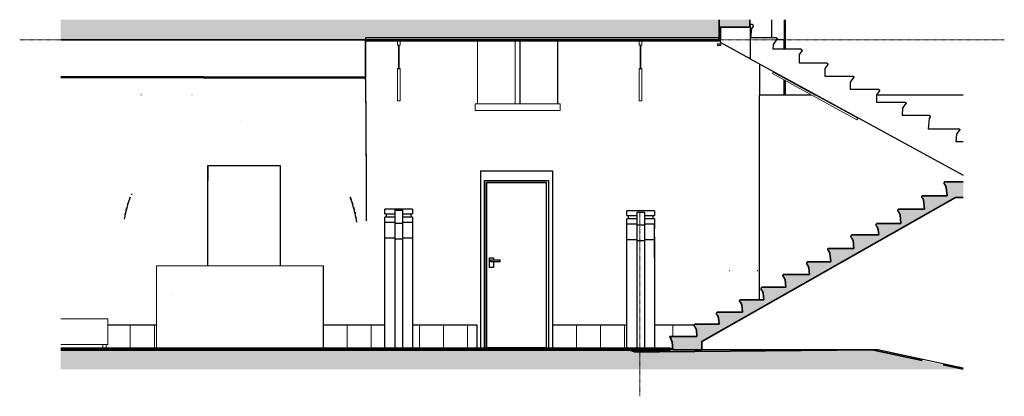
# Model space of a CAD drawing. Header units: millimetres. Extents: x -877331 to -865071, y 65619 to 70311.
import ezdxf

# ---------------------------------------------------------------- set-up
doc = ezdxf.new("R2010")
doc.units = ezdxf.units.MM
doc.linetypes.add('Aligning Line', pattern=[6.35, 3.175, -3.175])
doc.linetypes.add('Dash', pattern=[6.35, 3.175, -3.175])
for name, color, linetype, lineweight in [('E-LITE-EQPM', 7, 'Continuous', 18), ('G-IMPT', 7, 'Continuous', 18), ('I-FURN', 7, 'Continuous', 18), ('KOKO-CLNG', 7, 'Continuous', 25), ('KOKO-DOOR', 7, 'Continuous', 25), ('KOKO-FLOR-HDLN', 7, 'Dash', 25), ('KOKO-FLOR-MCUT', 7, 'Continuous', 18), ('KOKO-WALL', 7, 'Continuous', 25), ('KOKO-WALL-PATT', 7, 'Continuous', 25), ('KOKO_ROOM-SEP', 7, 'Continuous', 18)]:
    doc.layers.add(name, color=color, linetype=linetype, lineweight=lineweight)
for name, color, linetype, lineweight, true_color in [('KOKO-ANNO-REF', 7, 'Aligning Line', 9, 0x007f00), ('KOKO-FLOR', 7, 'Continuous', 25, 0x7f7f7f), ('KOKO-FLOR-PATT', 7, 'Continuous', 25, 0x7f7f7f), ('KOKO-ROOF', 7, 'Continuous', 25, 0x7f7f7f), ('KOKO-ROOF-PATT', 7, 'Continuous', 25, 0x7f7f7f), ('KOKO-STRS', 7, 'Continuous', 25, 0x7f7f7f), ('KOKO_WALL', 7, 'Continuous', 25, 0x7f7f7f)]:
    doc.layers.add(name, color=color, linetype=linetype, lineweight=lineweight, true_color=true_color)

# ---------------------------------------------------------------- blocks, each defined once
blk = doc.blocks.new('Ol_ol_trepp 2 - Ol_ol_trepp-732208-SAF-kohtuhoone fuajee seinavaade Copy 1')
at = {"layer": 'KOKO-STRS'}
blk.add_hatch(color=256, dxfattribs=at).paths.add_polyline_path([(-869095, 66196), (-868839, 66196), (-868839, 66301), (-865679, 68096), (-865583, 68096), (-865583, 68289), (-865811, 68293), (-865816, 68290), (-865819, 68285), (-865822, 68280), (-865822, 68275), (-865822, 68269), (-865820, 68264), (-865817, 68260), (-865813, 68256), (-865808, 68254), (-865795, 68221), (-865784, 68116), (-866095, 68116), (-866098, 68111), (-866099, 68106), (-866098, 68100), (-866097, 68095), (-866094, 68090), (-866089, 68087), (-866085, 68084), (-866078, 68067), (-866066, 67951), (-866389, 67951), (-866393, 67948), (-866395, 67943), (-866397, 67938), (-866398, 67933), (-866397, 67928), (-866395, 67923), (-866392, 67919), (-866388, 67916), (-866383, 67914), (-866370, 67881), (-866358, 67770), (-866660, 67770), (-866664, 67767), (-866667, 67763), (-866669, 67758), (-866670, 67752), (-866669, 67747), (-866667, 67742), (-866664, 67738), (-866660, 67734), (-866655, 67732), (-866642, 67699), (-866635, 67631), (-866971, 67631), (-866975, 67627), (-866979, 67623), (-866982, 67618), (-866983, 67613), (-866982, 67607), (-866981, 67602), (-866978, 67597), (-866973, 67593), (-866968, 67591), (-866955, 67558), (-866945, 67462), (-867269, 67462), (-867270, 67457), (-867271, 67452), (-867270, 67446), (-867268, 67441), (-867265, 67437), (-867261, 67434), (-867257, 67431), (-867244, 67398), (-867233, 67294), (-867522, 67294), (-867526, 67290), (-867529, 67286), (-867532, 67281), (-867532, 67276), (-867532, 67270), (-867530, 67265), (-867527, 67260), (-867523, 67257), (-867518, 67254), (-867505, 67221), (-867496, 67138), (-867824, 67138), (-867827, 67134), (-867829, 67129), (-867829, 67124), (-867829, 67118), (-867827, 67113), (-867824, 67109), (-867820, 67106), (-867815, 67103), (-867802, 67070), (-867792, 66979), (-868084, 66979), (-868090, 66977), (-868094, 66973), (-868098, 66969), (-868100, 66964), (-868101, 66959), (-868100, 66953), (-868099, 66948), (-868096, 66943), (-868091, 66940), (-868087, 66937), (-868073, 66904), (-868065, 66822), (-868361, 66822), (-868365, 66817), (-868367, 66812), (-868367, 66807), (-868367, 66802), (-868365, 66796), (-868362, 66792), (-868358, 66788), (-868353, 66786), (-868340, 66753), (-868331, 66667), (-868646, 66667), (-868650, 66663), (-868654, 66659), (-868655, 66654), (-868656, 66649), (-868655, 66644), (-868653, 66639), (-868650, 66634), (-868646, 66631), (-868642, 66628), (-868629, 66597), (-868621, 66517), (-868927, 66517), (-868930, 66513), (-868933, 66507), (-868934, 66502), (-868933, 66497), (-868931, 66491), (-868928, 66487), (-868924, 66483), (-868919, 66480), (-868906, 66447), (-868898, 66366), (-869236, 66366), (-869236, 66361), (-869235, 66355), (-869233, 66350), (-869229, 66346), (-869209, 66295), (-869198, 66196)], flags=0)
at = {"layer": 'KOKO-STRS', "lineweight": 35}
for p, q in [((-865583, 68289), (-865811, 68293)), ((-865808, 68254), (-865795, 68221)), ((-865795, 68221), (-865784, 68116)), ((-868839, 66301), (-865679, 68096)), ((-865784, 68116), (-866095, 68116)), ((-866085, 68084), (-866078, 68067)), ((-866078, 68067), (-866066, 67951)), ((-865679, 68096), (-865583, 68096)), ((-866066, 67951), (-866389, 67951)), ((-866383, 67914), (-866370, 67881)), ((-866370, 67881), (-866358, 67770)), ((-866358, 67770), (-866660, 67770)), ((-866655, 67732), (-866642, 67699)), ((-866642, 67699), (-866635, 67631)), ((-866635, 67631), (-866971, 67631)), ((-866968, 67591), (-866955, 67558)), ((-866955, 67558), (-866945, 67462)), ((-866945, 67462), (-867269, 67462)), ((-867257, 67431), (-867244, 67398)), ((-867244, 67398), (-867233, 67294)), ((-867233, 67294), (-867522, 67294)), ((-867518, 67254), (-867505, 67221)), ((-867505, 67221), (-867496, 67138)), ((-867496, 67138), (-867824, 67138)), ((-867815, 67103), (-867802, 67070)), ((-867802, 67070), (-867792, 66979)), ((-867792, 66979), (-868084, 66979)), ((-868065, 66822), (-868361, 66822)), ((-868087, 66937), (-868073, 66904)), ((-868073, 66904), (-868065, 66822)), ((-868353, 66786), (-868340, 66753)), ((-868340, 66753), (-868331, 66667)), ((-868331, 66667), (-868646, 66667)), ((-868642, 66628), (-868629, 66597)), ((-868629, 66597), (-868621, 66517)), ((-868621, 66517), (-868927, 66517)), ((-868919, 66480), (-868906, 66447)), ((-868898, 66366), (-869236, 66366)), ((-869229, 66346), (-869209, 66295)), ((-868906, 66447), (-868898, 66366)), ((-869209, 66295), (-869198, 66196)), ((-868839, 66196), (-868839, 66301)), ((-869198, 66196), (-868839, 66196))]:
    blk.add_line(p, q, dxfattribs=at)
at = {"layer": 'KOKO-STRS'}
for p, q in [((-865811, 68293), (-865806, 68293)), ((-865806, 68293), (-865583, 68290)), ((-865678, 68096), (-868838, 66301)), ((-868839, 66301), (-868838, 66301)), ((-868838, 66301), (-868838, 66196)), ((-868838, 66196), (-868839, 66196)), ((-866715, 66196), (-868838, 66196)), ((-866648, 66196), (-866714, 66196)), ((-865583, 65970), (-866648, 66196))]:
    blk.add_line(p, q, dxfattribs=at)
at = {"layer": 'KOKO-STRS', "lineweight": 35, "flags": 128}
for points in [[(-865811, 68293), (-865816, 68290), (-865819, 68285), (-865822, 68280), (-865822, 68275), (-865822, 68269), (-865820, 68264), (-865817, 68260), (-865813, 68256), (-865808, 68254)], [(-866095, 68116), (-866098, 68111), (-866099, 68106), (-866098, 68100), (-866097, 68095), (-866094, 68090), (-866089, 68087), (-866085, 68084)], [(-866389, 67951), (-866393, 67948), (-866395, 67943), (-866397, 67938), (-866398, 67933), (-866397, 67928), (-866395, 67923), (-866392, 67919), (-866388, 67916), (-866383, 67914)], [(-866660, 67770), (-866664, 67767), (-866667, 67763), (-866669, 67758), (-866670, 67752), (-866669, 67747), (-866667, 67742), (-866664, 67738), (-866660, 67734), (-866655, 67732)], [(-866971, 67631), (-866975, 67627), (-866979, 67623), (-866982, 67618), (-866983, 67613), (-866982, 67607), (-866981, 67602), (-866978, 67597), (-866973, 67593), (-866968, 67591)], [(-867269, 67462), (-867270, 67457), (-867271, 67452), (-867270, 67446), (-867268, 67441), (-867265, 67437), (-867261, 67434), (-867257, 67431)], [(-867522, 67294), (-867526, 67290), (-867529, 67286), (-867532, 67281), (-867532, 67276), (-867532, 67270), (-867530, 67265), (-867527, 67260), (-867523, 67257), (-867518, 67254)], [(-867824, 67138), (-867827, 67134), (-867829, 67129), (-867829, 67124), (-867829, 67118), (-867827, 67113), (-867824, 67109), (-867820, 67106), (-867815, 67103)], [(-868084, 66979), (-868090, 66977), (-868094, 66973), (-868098, 66969), (-868100, 66964), (-868101, 66959), (-868100, 66953), (-868099, 66948), (-868096, 66943), (-868091, 66940), (-868087, 66937)], [(-868361, 66822), (-868365, 66817), (-868367, 66812), (-868367, 66807), (-868367, 66802), (-868365, 66796), (-868362, 66792), (-868358, 66788), (-868353, 66786)], [(-868646, 66667), (-868650, 66663), (-868654, 66659), (-868655, 66654), (-868656, 66649), (-868655, 66644), (-868653, 66639), (-868650, 66634), (-868646, 66631), (-868642, 66628)], [(-868927, 66517), (-868930, 66513), (-868933, 66507), (-868934, 66502), (-868933, 66497), (-868931, 66491), (-868928, 66487), (-868924, 66483), (-868919, 66480)], [(-869236, 66366), (-869236, 66361), (-869235, 66355), (-869233, 66350), (-869229, 66346)]]:
    blk.add_lwpolyline(points, dxfattribs=at)
blk = doc.blocks.new('Ol_ol_trepp 4 - Ol_ol_trepp-733917-SAF-kohtuhoone fuajee seinavaade Copy 1')
at = {"layer": 'KOKO-STRS'}
for p, q in [((-868606, 70026), (-868606, 70219)), ((-868213, 70250), (-868236, 70250)), ((-868236, 70250), (-868236, 69824)), ((-868227, 70085), (-868217, 70201)), ((-868217, 70201), (-868195, 70232)), ((-868212, 70201), (-868217, 70201)), ((-868207, 70250), (-868213, 70250)), ((-868190, 70232), (-868195, 70232)), ((-868236, 69824), (-868606, 70026)), ((-867915, 70085), (-868227, 70085)), ((-867944, 70002), (-867898, 70068)), ((-867910, 70085), (-867915, 70085)), ((-867892, 70068), (-867898, 70068)), ((-867949, 69942), (-867944, 70002)), ((-867605, 69942), (-867949, 69942)), ((-867938, 70002), (-867944, 70002)), ((-867621, 69877), (-867587, 69924)), ((-867600, 69942), (-867605, 69942)), ((-867582, 69924), (-867587, 69924)), ((-868236, 69824), (-865583, 68373)), ((-867621, 69770), (-867621, 69877)), ((-867615, 69877), (-867621, 69877)), ((-867284, 69770), (-867621, 69770)), ((-867278, 69770), (-867284, 69770)), ((-867302, 69701), (-867266, 69752)), ((-867302, 69605), (-867302, 69701)), ((-867297, 69701), (-867302, 69701)), ((-867261, 69752), (-867266, 69752)), ((-866958, 69605), (-867302, 69605)), ((-866986, 69534), (-866942, 69596)), ((-866986, 69443), (-866986, 69534)), ((-866980, 69534), (-866986, 69534)), ((-866952, 69605), (-866958, 69605)), ((-866937, 69596), (-866942, 69596)), ((-866641, 69443), (-866986, 69443)), ((-866659, 69374), (-866623, 69425)), ((-866635, 69443), (-866641, 69443)), ((-866617, 69425), (-866623, 69425)), ((-866659, 69279), (-866659, 69374)), ((-866653, 69374), (-866659, 69374)), ((-866305, 69279), (-866659, 69279)), ((-866333, 69211), (-866291, 69271)), ((-866300, 69279), (-866305, 69279)), ((-866285, 69271), (-866291, 69271)), ((-866341, 69119), (-866333, 69211)), ((-866328, 69211), (-866333, 69211)), ((-866008, 69119), (-866341, 69119)), ((-866014, 68946), (-866002, 69084)), ((-866002, 69119), (-866008, 69119)), ((-866002, 69084), (-865990, 69101)), ((-865996, 69084), (-866002, 69084)), ((-865985, 69101), (-865990, 69101)), ((-865637, 68946), (-866014, 68946)), ((-865663, 68884), (-865624, 68940)), ((-865631, 68946), (-865637, 68946)), ((-865618, 68940), (-865624, 68940)), ((-865671, 68789), (-865663, 68884)), ((-865583, 68789), (-865671, 68789)), ((-865658, 68884), (-865663, 68884))]:
    blk.add_line(p, q, dxfattribs=at)
for centre, start_param in [((-868213, 70232), 4.712389), ((-867915, 70068), 4.712389), ((-867605, 69924), 4.712389), ((-867284, 69752), 4.712389), ((-866958, 69587), 5.245946), ((-866641, 69425), 4.712389), ((-866305, 69261), 5.333413), ((-866008, 69101), 4.712389), ((-865637, 68929), 5.44782)]:
    blk.add_ellipse(centre, major_axis=(0, 17.7), ratio=0.999991, start_param=start_param, end_param=6.283185, dxfattribs=at)
blk = doc.blocks.new('Ol_olev sisesein 15 - trepi postament-737961-SAF-kohtuhoone fuajee seinavaade Copy 1')
at = {"layer": 'KOKO_WALL'}
blk.add_hatch(color=256, dxfattribs=at).paths.add_polyline_path([(-868623, 70219), (-868238, 70219), (-868238, 70311), (-868623, 70311)], flags=0)
at = {"layer": 'KOKO-WALL', "color": 8, "lineweight": 35, "true_color": 0x7f7f7f}
for p, q in [((-868623, 70311), (-868623, 70219)), ((-868238, 70219), (-868238, 70311)), ((-868623, 70219), (-868238, 70219))]:
    blk.add_line(p, q, dxfattribs=at)
at = {"layer": 'KOKO_WALL'}
for p, q in [((-868236, 70250), (-868236, 70311)), ((-868236, 70219), (-868238, 70219))]:
    blk.add_line(p, q, dxfattribs=at)
blk = doc.blocks.new('Ol_olev sisesein 34 - SS-01-1112386-SAF-kohtuhoone fuajee seinavaade Copy 1')
at = {"layer": 'KOKO_WALL'}
blk.add_hatch(color=256, dxfattribs=at).paths.add_polyline_path([(-873024, 69594), (-873024, 70061), (-873025, 70061), (-873025, 69594), (-873025, 69594)], flags=0)
at = {"layer": 'KOKO-WALL', "color": 8, "lineweight": 35, "true_color": 0x7f7f7f}
for p, q in [((-873025, 70061), (-873025, 69594)), ((-873024, 70061), (-873025, 70061)), ((-873024, 69594), (-873024, 70061))]:
    blk.add_line(p, q, dxfattribs=at)
at = {"layer": 'KOKO-WALL', "color": 8, "lineweight": 35, "true_color": 0x7f7f7f, "flags": 128}
blk.add_lwpolyline([(-873025, 69594), (-873025, 69594), (-873024, 69594)], dxfattribs=at)
blk = doc.blocks.new('Ol_olev sisesein 14 - SS-01-2509151-SAF-kohtuhoone fuajee seinavaade Copy 1')
at = {"layer": 'KOKO_WALL'}
for p, q in [((-874988, 68306), (-874988, 68496)), ((-874988, 68496), (-874090, 68496)), ((-874987, 68496), (-874987, 68306)), ((-874090, 68496), (-874090, 67245)), ((-871595, 68430), (-870699, 68430)), ((-870699, 68430), (-870699, 66506)), ((-874994, 68306), (-874988, 68306)), ((-874993, 68306), (-874993, 67245)), ((-874988, 68306), (-874987, 68306))]:
    blk.add_line(p, q, dxfattribs=at)
blk = doc.blocks.new('Ol_olev välissein 5 - VS-02-2537239-SAF-kohtuhoone fuajee seinavaade Copy 1')
at = {"layer": 'KOKO_WALL'}
for p, q in [((-867814, 70061), (-867811, 70061)), ((-867814, 69942), (-867814, 70061)), ((-868119, 69759), (-868119, 69376)), ((-867814, 69584), (-867814, 69593)), ((-867814, 69376), (-867814, 69562)), ((-868119, 69376), (-867475, 69376)), ((-868119, 66822), (-868119, 69376)), ((-867434, 69376), (-867418, 69376)), ((-866652, 69376), (-865583, 69376))]:
    blk.add_line(p, q, dxfattribs=at)
blk = doc.blocks.new('Ol_olev välissein 4 - VS-02-2546994-SAF-kohtuhoone fuajee seinavaade Copy 1')
at = {"layer": 'KOKO_WALL'}
for p, q in [((-867800, 70311), (-867800, 69942)), ((-867800, 69585), (-867800, 69576)), ((-867800, 69554), (-867800, 69376))]:
    blk.add_line(p, q, dxfattribs=at)
blk = doc.blocks.new('ledribavalgusti - ledribavalgusti-3588531-SAF-kohtuhoone fuajee seinavaade Copy 1')
at = {"layer": 'E-LITE-EQPM'}
for p, q in [((-868643, 70011), (-868641, 70011)), ((-868643, 69991), (-868643, 70011)), ((-868641, 70011), (-868641, 69991)), ((-868641, 69991), (-868641, 70011)), ((-868641, 70011), (-868621, 70011)), ((-868621, 70011), (-868621, 69991)), ((-868601, 70011), (-868621, 70011)), ((-868601, 69991), (-868601, 70011)), ((-868641, 69991), (-868643, 69991)), ((-868621, 69991), (-868641, 69991)), ((-868621, 69991), (-868601, 69991))]:
    blk.add_line(p, q, dxfattribs=at)
blk = doc.blocks.new('ledribavalgusti - ledribavalgusti-3014019-SAF-kohtuhoone fuajee seinavaade Copy 1')
at = {"layer": 'E-LITE-EQPM'}
for p, q in [((-867949, 69658), (-867959, 69641)), ((-866906, 69065), (-867959, 69641)), ((-867949, 69658), (-866896, 69083)), ((-867949, 69658), (-867949, 69658)), ((-867949, 69658), (-867433, 69376)), ((-867949, 69658), (-867949, 69658)), ((-866906, 69065), (-866896, 69083)), ((-866906, 69065), (-866906, 69065)), ((-866896, 69083), (-866896, 69083))]:
    blk.add_line(p, q, dxfattribs=at)
blk = doc.blocks.new('Lighting_Pendants_XAL_MINO_60_CIRCLE_suspended_001_EN-DE - _MINO 60 CIRCLE 1000 suspended DIRECT _ INDIRECT_ white_ 3000 K_ Cable 1500 mm_ High Performance Opal_ 034-22135_7H-3598326-SAF-kohtuhoone fuajee seinavaade Copy 1')
at = {"layer": 'E-LITE-EQPM'}
for p, q in [((-871631, 70046), (-871631, 69261)), ((-871629, 69261), (-871629, 70046)), ((-871163, 70061), (-871163, 69261)), ((-871163, 70061), (-871162, 70061)), ((-871162, 70061), (-871161, 70061)), ((-871161, 69261), (-871161, 70061)), ((-871102, 70046), (-871102, 69261)), ((-871100, 69261), (-871100, 70046)), ((-870633, 70046), (-870633, 69261)), ((-870631, 69261), (-870631, 70046)), ((-871661, 69261), (-871661, 69181)), ((-871164, 69261), (-871661, 69261)), ((-871661, 69181), (-871164, 69181)), ((-870601, 69261), (-871164, 69261)), ((-871164, 69181), (-870601, 69181)), ((-870601, 69181), (-870601, 69261))]:
    blk.add_line(p, q, dxfattribs=at)
blk = doc.blocks.new('KOKO_Single - 800 x 2100 puitprofiil-4016889-SAF-kohtuhoone fuajee seinavaade Copy 1')
at = {"layer": 'KOKO-DOOR'}
for p, q in [((-871545, 68306), (-871545, 66216)), ((-871520, 66216), (-871520, 68281)), ((-871520, 68281), (-870770, 68281)), ((-871520, 68281), (-871520, 66226)), ((-870770, 68281), (-871520, 68281)), ((-870770, 66216), (-870770, 68281)), ((-870770, 66226), (-870770, 68281)), ((-871482, 67344), (-871432, 67344)), ((-871482, 67224), (-871482, 67344)), ((-871470, 67319), (-871350, 67319)), ((-871470, 67294), (-871470, 67319)), ((-871432, 67344), (-871432, 67344)), ((-871432, 67344), (-871432, 67319)), ((-871350, 67319), (-871350, 67319)), ((-871350, 67294), (-871350, 67319)), ((-871350, 67294), (-871350, 67319)), ((-871432, 67224), (-871482, 67224)), ((-871350, 67294), (-871470, 67294)), ((-871432, 67294), (-871432, 67224)), ((-871432, 67224), (-871432, 67224)), ((-871350, 67294), (-871350, 67294)), ((-871520, 66216), (-871520, 66226)), ((-871520, 66226), (-870770, 66226)), ((-871520, 66226), (-870770, 66226)), ((-870770, 66226), (-870770, 66216))]:
    blk.add_line(p, q, dxfattribs=at)
blk = doc.blocks.new('KORDNIKU LETT - KORDNIKU LETT-4257133-SAF-kohtuhoone fuajee seinavaade Copy 1')
at = {"layer": 'I-FURN'}
for p, q in [((-875629, 67245), (-873552, 67245)), ((-875629, 66216), (-875629, 67245)), ((-873552, 67245), (-873549, 67245)), ((-873552, 66216), (-873552, 67245)), ((-873549, 67245), (-873549, 66216))]:
    blk.add_line(p, q, dxfattribs=at)
blk = doc.blocks.new('Standart Piano - Standart Piano-EL 1608_dwg_PAPLK1608_PAJE07-1433858-SAF-kohtuhoone fuajee seinavaade Copy 1')
at = {"layer": 'G-IMPT'}
blk.add_line((-875427, 66874), (-875428, 66874), dxfattribs=at)
blk = doc.blocks.new('Standart Piano - Standart Piano-EL 1608_dwg-1433857-SAF-kohtuhoone fuajee seinavaade Copy 1')
blk.add_blockref('Standart Piano - Standart Piano-EL 1608_dwg_PAPLK1608_PAJE07-1433858-SAF-kohtuhoone fuajee seinavaade Copy 1', (0, 0))
blk = doc.blocks.new('Standart Piano - Standart Piano 1608-1434037-SAF-kohtuhoone fuajee seinavaade Copy 1')
blk.add_blockref('Standart Piano - Standart Piano-EL 1608_dwg-1433857-SAF-kohtuhoone fuajee seinavaade Copy 1', (0, 0))
blk = doc.blocks.new('Kohtumaja fuajee pink - Kohtumaja fuajee pink-4258034-SAF-kohtuhoone fuajee seinavaade Copy 1')
at = {"layer": 'I-FURN'}
for p, q in [((-876820, 66586), (-876260, 66586)), ((-876260, 66586), (-876235, 66586)), ((-876235, 66586), (-876234, 66586)), ((-876234, 66266), (-876234, 66586)), ((-876260, 66266), (-876820, 66266)), ((-876297, 66216), (-876297, 66266)), ((-876296, 66266), (-876296, 66216)), ((-876235, 66266), (-876260, 66266)), ((-876234, 66266), (-876235, 66266))]:
    blk.add_line(p, q, dxfattribs=at)
blk = doc.blocks.new('eeldatavad põrandakanalid - eeldatavad põrandakanalid-5062723-SAF-kohtuhoone fuajee seinavaade Copy 1')
at = {"layer": 'KOKO-FLOR-HDLN'}
for p, q in [((-868490, 67183), (-868499, 67183)), ((-868140, 67183), (-868149, 67183))]:
    blk.add_line(p, q, dxfattribs=at)
blk = doc.blocks.new('Postament - Postament-6905687-SAF-kohtuhoone fuajee seinavaade Copy 1')
at = {"layer": 'KOKO_WALL', "color": 7}
for p, q in [((-869770, 67870), (-869770, 67930)), ((-869428, 67930), (-869770, 67930)), ((-869428, 67930), (-869428, 67870)), ((-869770, 67870), (-869649, 67870)), ((-869770, 67768), (-869770, 67830)), ((-869649, 67830), (-869770, 67830)), ((-869750, 67830), (-869750, 67870)), ((-869649, 67915), (-869649, 67755)), ((-869649, 67915), (-869548, 67915)), ((-869548, 67755), (-869548, 67915)), ((-869548, 67870), (-869428, 67870)), ((-869428, 67830), (-869548, 67830)), ((-869448, 67870), (-869448, 67830)), ((-869428, 67830), (-869428, 67768)), ((-869770, 67567), (-869770, 67768)), ((-869770, 67768), (-869649, 67768)), ((-869649, 67755), (-869548, 67755)), ((-869649, 67755), (-869649, 67561)), ((-869548, 67768), (-869428, 67768)), ((-869548, 67561), (-869548, 67755)), ((-869770, 66216), (-869770, 67567)), ((-869649, 67567), (-869770, 67567)), ((-869649, 67561), (-869548, 67561)), ((-869649, 67561), (-869649, 66216)), ((-869428, 67567), (-869548, 67567)), ((-869548, 66216), (-869548, 67561)), ((-869428, 67567), (-869428, 66216))]:
    blk.add_line(p, q, dxfattribs=at)
blk.add_ellipse((-869428, 67555), major_axis=(0, 213), ratio=0.000001, start_param=1.324985, end_param=7.068148, dxfattribs=at)
blk = doc.blocks.new('Postament1 - Postament-6907398-SAF-kohtuhoone fuajee seinavaade Copy 1')
at = {"layer": 'KOKO_WALL', "color": 7}
for p, q in [((-872783, 67891), (-872783, 67951)), ((-872441, 67951), (-872783, 67951)), ((-872662, 67936), (-872561, 67936)), ((-872662, 67936), (-872662, 67776)), ((-872561, 67776), (-872561, 67936)), ((-872441, 67951), (-872441, 67891)), ((-872783, 67891), (-872662, 67891)), ((-872783, 67789), (-872783, 67851)), ((-872662, 67851), (-872783, 67851)), ((-872763, 67851), (-872763, 67891)), ((-872561, 67891), (-872441, 67891)), ((-872441, 67851), (-872561, 67851)), ((-872461, 67891), (-872461, 67851)), ((-872441, 67851), (-872441, 67789)), ((-872783, 67789), (-872662, 67789)), ((-872783, 67588), (-872783, 67788)), ((-872662, 67776), (-872561, 67776)), ((-872662, 67776), (-872662, 67581)), ((-872561, 67789), (-872441, 67789)), ((-872561, 67581), (-872561, 67776)), ((-872441, 67788), (-872441, 67588)), ((-872783, 66217), (-872783, 67588)), ((-872662, 67588), (-872783, 67588)), ((-872662, 67582), (-872662, 66217)), ((-872662, 67581), (-872561, 67581)), ((-872441, 67588), (-872561, 67588)), ((-872561, 66217), (-872561, 67582)), ((-872441, 67588), (-872441, 66217)), ((-872662, 66217), (-872783, 66217)), ((-872662, 66217), (-872561, 66217)), ((-872441, 66217), (-872561, 66217))]:
    blk.add_line(p, q, dxfattribs=at)
blk = doc.blocks.new('Lighting_Pendants_Reggiani_Yori-Pendant_d35mm-400mm_GF70A-2W - Reggiani Yori Pendant GF70A _ Embossed matte white 2W-3525423-SAF-kohtuhoone fuajee seinavaade Copy 1')
at = {"layer": 'E-LITE-EQPM'}
for p, q in [((-869619, 70044), (-869619, 69994)), ((-869619, 70044), (-869603, 70044)), ((-869618, 70045), (-869618, 70044)), ((-869618, 70045), (-869602, 70045)), ((-869617, 70046), (-869617, 70045)), ((-869616, 70046), (-869602, 70046)), ((-869603, 70044), (-869584, 70044)), ((-869602, 70046), (-869587, 70046)), ((-869602, 70045), (-869585, 70045)), ((-869587, 70045), (-869587, 70046)), ((-869585, 70044), (-869585, 70045)), ((-869584, 69994), (-869584, 70044)), ((-869619, 69994), (-869603, 69994)), ((-869606, 69994), (-869606, 69702)), ((-869603, 69994), (-869584, 69994)), ((-869598, 69702), (-869598, 69994)), ((-869619, 69700), (-869619, 69300)), ((-869619, 69700), (-869603, 69700)), ((-869617, 69702), (-869618, 69700)), ((-869617, 69702), (-869602, 69702)), ((-869603, 69700), (-869584, 69700)), ((-869602, 69702), (-869586, 69702)), ((-869585, 69700), (-869586, 69702)), ((-869584, 69300), (-869584, 69700)), ((-869619, 69300), (-869603, 69300)), ((-869603, 69300), (-869584, 69300))]:
    blk.add_line(p, q, dxfattribs=at)

msp = doc.modelspace()

# ---------------------------------------------------------------- hatches: boundary and pattern name
at = {"layer": 'KOKO-FLOR', "lineweight": 5, "true_color": 0x808080}
for points in [[(-874362, 66206), (-869229, 66206), (-869229, 66216), (-876820, 66216), (-876820, 66206), (-874713, 66206)], [(-874362, 66201), (-869229, 66201), (-869229, 66206), (-876820, 66206), (-876820, 66201), (-874713, 66201)]]:
    msp.add_hatch(color=8, dxfattribs=at).paths.add_polyline_path(points, flags=0)
at = {"layer": 'KOKO-FLOR', "lineweight": 18, "true_color": 0x808080}
msp.add_hatch(color=8, dxfattribs=at).paths.add_polyline_path([(-874362, 66196), (-869229, 66196), (-869229, 66201), (-876820, 66201), (-876820, 66196), (-874713, 66196)], flags=0)
at = {"layer": 'KOKO-FLOR-PATT', "lineweight": 18}
for points in [[(-869095, 70061), (-868623, 70061), (-868623, 70311), (-876820, 70311), (-876820, 70061), (-869446, 70061)], [(-865722, 65954), (-865583, 65954), (-865583, 65959), (-866094, 66066), (-866715, 66196), (-869365, 66175), (-869670, 66174), (-869746, 66196), (-876820, 66196), (-876820, 65954), (-866988, 65954)]]:
    msp.add_hatch(color=256, dxfattribs=at).paths.add_polyline_path(points, flags=0)
at = {"layer": 'KOKO-ROOF-PATT', "lineweight": 18}
msp.add_hatch(color=256, dxfattribs=at).paths.add_polyline_path([(-873024, 69584), (-873024, 69594), (-876820, 69601), (-876820, 69591), (-873308, 69584)], flags=0)
at = {"layer": 'KOKO-WALL-PATT', "lineweight": 18, "true_color": 0x6a6555}
h = msp.add_hatch(dxfattribs=at)
h.set_pattern_fill('FP_1', color=251, style=0, pattern_type=2)
h.set_pattern_definition([(90, (-878355, 66206.37), (-299.998, 2e-14), []), (180, (-878355, 66206.37), (-4e-14, -300), [])])
h.paths.add_polyline_path([(-875629, 66216), (-875629, 66506), (-876234, 66506), (-876234, 66266), (-876296, 66266), (-876296, 66216), (-876117, 66216)], flags=0)
h.paths.add_polyline_path([(-872441, 66216), (-871635, 66216), (-871635, 66506), (-872441, 66506), (-872441, 66217), (-872783, 66217), (-872783, 66506), (-873549, 66506), (-873549, 66216), (-872561, 66216)], flags=0)
h = msp.add_hatch(dxfattribs=at)
h.set_pattern_fill('FP_2', color=251, style=0, pattern_type=2)
h.set_pattern_definition([(90, (-870698.8, 66206.37), (-300, 2e-14), []), (180, (-870698.8, 66206.37), (-4e-14, -300), [])])
h.paths.add_polyline_path([(-869229, 66216), (-869200, 66216), (-869209, 66295), (-869229, 66346), (-869233, 66350), (-869235, 66355), (-869236, 66361), (-869236, 66366), (-868898, 66366), (-868906, 66447), (-868919, 66480), (-868924, 66483), (-868928, 66487), (-868931, 66491), (-868933, 66497), (-868934, 66502), (-868933, 66506), (-869428, 66506), (-869428, 66216)], flags=0)
h.paths.add_polyline_path([(-870699, 66216), (-869770, 66216), (-869770, 66506), (-870699, 66506)], flags=0)

# ---------------------------------------------------------------- linework, layer by layer
at = {"layer": 'KOKO-ANNO-REF'}
for p, q in [((-877331, 70061), (-865071, 70061)), ((-869610, 67929), (-869610, 65619))]:
    msp.add_line(p, q, dxfattribs=at)
at = {"layer": 'KOKO-CLNG'}
for p, q in [((-868628, 70087), (-873024, 70087)), ((-873024, 70087), (-873024, 70046)), ((-871163, 70059), (-873024, 70059)), ((-873024, 70046), (-871163, 70046)), ((-868628, 70059), (-871161, 70059)), ((-871161, 70046), (-868621, 70046)), ((-868628, 70046), (-868628, 70087)), ((-868621, 70046), (-868621, 70061))]:
    msp.add_line(p, q, dxfattribs=at)
at = {"layer": 'KOKO-FLOR', "lineweight": 35}
for p, q in [((-868623, 70061), (-868623, 70311)), ((-876820, 70061), (-871163, 70061)), ((-871161, 70061), (-868623, 70061)), ((-869670, 66174), (-869746, 66196)), ((-869365, 66175), (-869670, 66174)), ((-866715, 66196), (-869365, 66175)), ((-866094, 66066), (-866715, 66196)), ((-865583, 65959), (-865831, 66011))]:
    msp.add_line(p, q, dxfattribs=at)
at = {"layer": 'KOKO-FLOR'}
for p, q in [((-867967, 70085), (-867967, 70311)), ((-867814, 70311), (-867814, 70061)), ((-868616, 70061), (-868616, 70219)), ((-868606, 70219), (-868606, 70061)), ((-868606, 70061), (-868623, 70061)), ((-867814, 70061), (-867897, 70061)), ((-867814, 70061), (-867814, 70061)), ((-866714, 66196), (-866715, 66196))]:
    msp.add_line(p, q, dxfattribs=at)
at = {"layer": 'KOKO-FLOR', "color": 7, "lineweight": 50}
for p, q in [((-869229, 66216), (-876820, 66216)), ((-869229, 66196), (-869229, 66216)), ((-876820, 66196), (-869746, 66196)), ((-869746, 66196), (-869229, 66196))]:
    msp.add_line(p, q, dxfattribs=at)
at = {"layer": 'KOKO-FLOR', "color": 7, "lineweight": 18}
for p, q in [((-869229, 66216), (-869200, 66216)), ((-869222, 66216), (-869222, 66196)), ((-869198, 66196), (-869229, 66196))]:
    msp.add_line(p, q, dxfattribs=at)
at = {"layer": 'KOKO-FLOR-MCUT'}
for p, q in [((-869229, 66206), (-876820, 66206)), ((-869229, 66201), (-876820, 66201))]:
    msp.add_line(p, q, dxfattribs=at)
at = {"layer": 'KOKO-ROOF', "lineweight": 35}
msp.add_line((-873024, 69584), (-873024, 69594), dxfattribs=at)
at = {"layer": 'KOKO-ROOF'}
msp.add_line((-874585, 69052), (-874586, 69052), dxfattribs=at)
at = {"layer": 'KOKO-ROOF', "lineweight": 35, "flags": 128}
for points in [[(-873024, 69594), (-875043, 69598), (-876820, 69601)], [(-876820, 69591), (-875043, 69587), (-873024, 69584)]]:
    msp.add_lwpolyline(points, dxfattribs=at)
at = {"layer": 'KOKO-ROOF'}
for major_axis, start_param, end_param in [((0, 2505), 4.976553, 5.998361), ((0, 2495), 4.961821, 5.997188)]:
    msp.add_ellipse((-873028, 67190), major_axis=major_axis, ratio=0.006329, start_param=start_param, end_param=end_param, dxfattribs=at)
for points, knots in [([(-875954, 68101), (-875966, 68069), (-875988, 68006), (-876010, 67924), (-876022, 67864), (-876027, 67836), (-876029, 67826)], [0.92914506, 0.92914506, 0.92914506, 0.92914506, 0.95289855, 0.97644928, 0.98822464, 0.99551742, 0.99551742, 0.99551742, 0.99551742]), ([(-875967, 68065), (-875966, 68069), (-875963, 68077), (-875960, 68086), (-875958, 68090)], [0.058575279, 0.058575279, 0.058575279, 0.058575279, 0.061538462, 0.065071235, 0.065071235, 0.065071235, 0.065071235]), ([(-873135, 67789), (-873135, 67793), (-873139, 67819), (-873148, 67865), (-873161, 67926), (-873183, 68006), (-873202, 68064), (-873217, 68101)], [0.01144329, 0.01144329, 0.01144329, 0.01144329, 0.01449275, 0.02898551, 0.04347826, 0.05797101, 0.08640216, 0.08640216, 0.08640216, 0.08640216]), ([(-876005, 67947), (-876004, 67949), (-876002, 67956), (-876000, 67963), (-875999, 67968)], [0.029259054, 0.029259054, 0.029259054, 0.029259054, 0.030769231, 0.034449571, 0.034449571, 0.034449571, 0.034449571]), ([(-873192, 68035), (-873192, 68035), (-873190, 68027), (-873187, 68019), (-873184, 68011)], [0.936153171, 0.936153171, 0.936153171, 0.936153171, 0.936538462, 0.942234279, 0.942234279, 0.942234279, 0.942234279]), ([(-873156, 67912), (-873156, 67910), (-873154, 67903), (-873153, 67897), (-873152, 67893)], [0.966546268, 0.966546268, 0.966546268, 0.966546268, 0.968269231, 0.971199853, 0.971199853, 0.971199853, 0.971199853])]:
    msp.add_open_spline(points, degree=3, knots=knots, dxfattribs=at)
for points in [[(-875937, 68142), (-875940, 68136), (-875942, 68131), (-875944, 68125)], [(-873214, 68095), (-873210, 68085), (-873206, 68075), (-873203, 68065)], [(-875987, 68006), (-875985, 68014), (-875982, 68023), (-875979, 68031)], [(-873173, 67975), (-873171, 67967), (-873169, 67960), (-873167, 67952)], [(-876020, 67887), (-876019, 67892), (-876018, 67896), (-876016, 67900)], [(-873141, 67845), (-873141, 67841), (-873140, 67837), (-873139, 67833)]]:
    msp.add_open_spline(points, degree=3, dxfattribs=at)
at = {"layer": 'KOKO-WALL'}
for p, q in [((-871592, 68430), (-871592, 66216)), ((-871545, 66216), (-871545, 68306)), ((-871545, 68306), (-870745, 68306)), ((-870745, 68306), (-870745, 66216)), ((-875629, 66506), (-876234, 66506)), ((-872783, 66506), (-873549, 66506)), ((-871635, 66506), (-872441, 66506)), ((-871635, 66216), (-871635, 66506)), ((-869770, 66506), (-870699, 66506)), ((-870699, 66506), (-870699, 66216)), ((-868933, 66506), (-869428, 66506)), ((-866703, 66196), (-866703, 66194))]:
    msp.add_line(p, q, dxfattribs=at)
at = {"layer": 'KOKO_ROOM-SEP'}
for p, q in [((-875823, 69376), (-875813, 69376)), ((-875182, 69376), (-875186, 69376))]:
    msp.add_line(p, q, dxfattribs=at)

# ---------------------------------------------------------------- block references
at = {"layer": 'E-LITE-EQPM'}
for name, p in [('Lighting_Pendants_Reggiani_Yori-Pendant_d35mm-400mm_GF70A-2W - Reggiani Yori Pendant GF70A _ Embossed matte white 2W-3525423-SAF-kohtuhoone fuajee seinavaade Copy 1', (-3010, 0)), ('Lighting_Pendants_XAL_MINO_60_CIRCLE_suspended_001_EN-DE - _MINO 60 CIRCLE 1000 suspended DIRECT _ INDIRECT_ white_ 3000 K_ Cable 1500 mm_ High Performance Opal_ 034-22135_7H-3598326-SAF-kohtuhoone fuajee seinavaade Copy 1', (0, 0)), ('Lighting_Pendants_Reggiani_Yori-Pendant_d35mm-400mm_GF70A-2W - Reggiani Yori Pendant GF70A _ Embossed matte white 2W-3525423-SAF-kohtuhoone fuajee seinavaade Copy 1', (0, 0)), ('ledribavalgusti - ledribavalgusti-3588531-SAF-kohtuhoone fuajee seinavaade Copy 1', (0, 0)), ('ledribavalgusti - ledribavalgusti-3014019-SAF-kohtuhoone fuajee seinavaade Copy 1', (0, 0))]:
    msp.add_blockref(name, p, dxfattribs=at)
at = {"layer": 'I-FURN'}
for name in ['KORDNIKU LETT - KORDNIKU LETT-4257133-SAF-kohtuhoone fuajee seinavaade Copy 1', 'Standart Piano - Standart Piano 1608-1434037-SAF-kohtuhoone fuajee seinavaade Copy 1', 'Kohtumaja fuajee pink - Kohtumaja fuajee pink-4258034-SAF-kohtuhoone fuajee seinavaade Copy 1']:
    msp.add_blockref(name, (0, 0), dxfattribs=at)
at = {"layer": 'KOKO-DOOR'}
msp.add_blockref('KOKO_Single - 800 x 2100 puitprofiil-4016889-SAF-kohtuhoone fuajee seinavaade Copy 1', (0, 0), dxfattribs=at)
at = {"layer": 'KOKO-FLOR', "color": 7, "linetype": 'Dash'}
msp.add_blockref('eeldatavad põrandakanalid - eeldatavad põrandakanalid-5062723-SAF-kohtuhoone fuajee seinavaade Copy 1', (0, 0), dxfattribs=at)
at = {"layer": 'KOKO-STRS'}
for name in ['Ol_ol_trepp 4 - Ol_ol_trepp-733917-SAF-kohtuhoone fuajee seinavaade Copy 1', 'Ol_ol_trepp 2 - Ol_ol_trepp-732208-SAF-kohtuhoone fuajee seinavaade Copy 1']:
    msp.add_blockref(name, (0, 0), dxfattribs=at)
at = {"layer": 'KOKO_WALL'}
for name in ['Ol_olev sisesein 15 - trepi postament-737961-SAF-kohtuhoone fuajee seinavaade Copy 1', 'Ol_olev välissein 4 - VS-02-2546994-SAF-kohtuhoone fuajee seinavaade Copy 1', 'Ol_olev sisesein 34 - SS-01-1112386-SAF-kohtuhoone fuajee seinavaade Copy 1', 'Ol_olev välissein 5 - VS-02-2537239-SAF-kohtuhoone fuajee seinavaade Copy 1', 'Ol_olev sisesein 14 - SS-01-2509151-SAF-kohtuhoone fuajee seinavaade Copy 1']:
    msp.add_blockref(name, (0, 0), dxfattribs=at)
at = {"layer": 'KOKO_WALL', "color": 7}
for name in ['Postament1 - Postament-6907398-SAF-kohtuhoone fuajee seinavaade Copy 1', 'Postament - Postament-6905687-SAF-kohtuhoone fuajee seinavaade Copy 1']:
    msp.add_blockref(name, (0, 0), dxfattribs=at)

doc.saveas('drawing.dxf')
